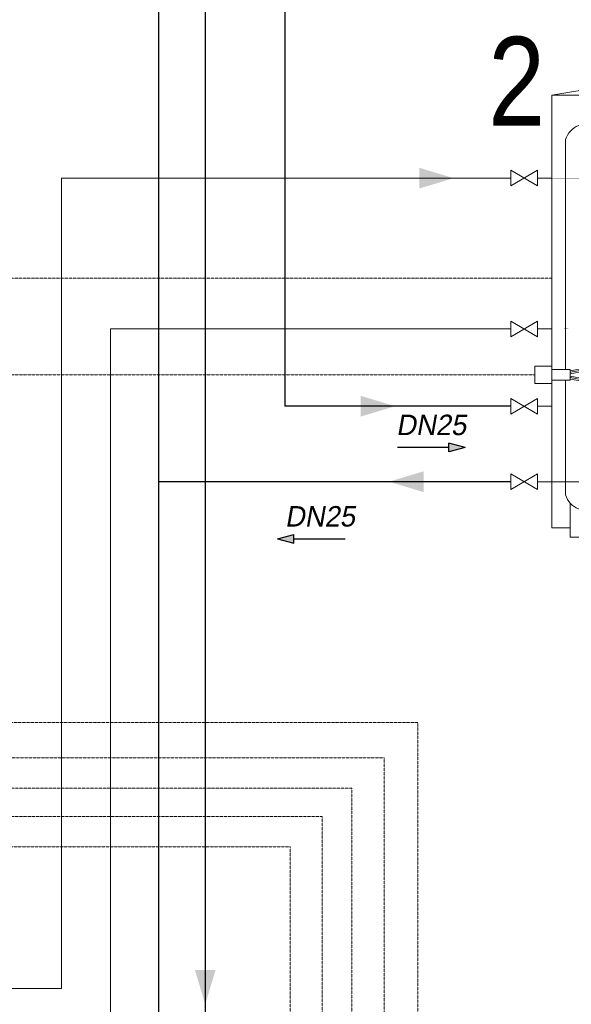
# Model space of a CAD drawing. Header units: millimetres. Extents: x 39871 to 53385, y 51832 to 57813.
# Tile 85 of 88: x 49690 to 50208, y 52792 to 53716. Entities that reach past the tile are written whole.
import ezdxf
from ezdxf.lldxf.tags import DXFTag

# ---------------------------------------------------------------- set-up
doc = ezdxf.new("R2010")
doc.units = ezdxf.units.MM
doc.linetypes.add('ACAD_ISO02W100', pattern=[15, 12, -3])
doc.layers.add('ACQUA CALDA SANITARIA', color=7, linetype='Continuous')
doc.layers.add('SIMBOLI IDRAULICI', color=7, linetype='Continuous')
for name, color, linetype, lineweight in [('COLLEGAMENTI ELETTRICI', 3, 'Continuous', 30), ('MANDATA', 12, 'Continuous', 30), ('RITORNO', 160, 'Continuous', 30)]:
    doc.layers.add(name, color=color, linetype=linetype, lineweight=lineweight)
doc.layers.add('IS_Powrót', color=5, linetype='DASH', lineweight=30, true_color=0x0000ff)
doc.layers.add('IS_Zasilanie', color=1, linetype='SOLID', lineweight=30, true_color=0xff0000)
doc.styles.add('ARIAL', font='ARIALN.TTF')
doc.styles.get("Standard").update_dxf_attribs({"font": 'GOTHIC.TTF'})
tags = doc.linetypes.add('DASH', pattern=[15, 10, -5]).pattern_tags.tags
tags[6:7] = [DXFTag(74, 4), DXFTag(75, 0), DXFTag(340, '0'), DXFTag(46, 0.0), DXFTag(50, 0.0), DXFTag(44, 0.0), DXFTag(45, 0.0)]
tags[4:5] = [DXFTag(74, 4), DXFTag(75, 0), DXFTag(340, '0'), DXFTag(46, 0.0), DXFTag(50, 0.0), DXFTag(44, 0.0), DXFTag(45, 0.0)]
tags = doc.linetypes.add('SOLID', pattern=[10, 10, 0]).pattern_tags.tags
tags[6:7] = [DXFTag(74, 4), DXFTag(75, 0), DXFTag(340, '0'), DXFTag(46, 0.0), DXFTag(50, 0.0), DXFTag(44, 0.0), DXFTag(45, 0.0)]
tags[4:5] = [DXFTag(74, 4), DXFTag(75, 0), DXFTag(340, '0'), DXFTag(46, 0.0), DXFTag(50, 0.0), DXFTag(44, 0.0), DXFTag(45, 0.0)]

# ---------------------------------------------------------------- blocks, each defined once
blk = doc.blocks.new('Rubinetto')
at = {"layer": 'SIMBOLI IDRAULICI', "lineweight": 13}
for p, q in [((-2.587, 0.762), (0, -0.762)), ((0, 0.762), (-2.587, -0.762)), ((-2.587, 0.762), (-2.587, -0.762)), ((0, 0.762), (0, -0.762))]:
    blk.add_line(p, q, dxfattribs=at)
blk = doc.blocks.new('serbatoio')
at = {"layer": 'ACQUA CALDA SANITARIA'}
for p, q in [((29566.5, -6174.7), (29566.5, -6166.7)), ((29566.5, -6166.7), (29622.5, -6166.7)), ((29622.5, -6174.7), (29566.5, -6174.7)), ((29618.5, -6174.7), (29570.5, -6174.7)), ((29570.5, -6174.7), (29570.5, -6226.8)), ((29606.5, -6158.7), (29598.5, -6158.7)), ((29598.5, -6158.7), (29598.5, -6166.7)), ((29606.5, -6166.7), (29606.5, -6158.7)), ((29618.5, -6226.8), (29618.5, -6174.7)), ((29622.5, -6166.7), (29622.5, -6174.7)), ((29570.5, -6226.8), (29618.5, -6226.8)), ((29594.5, -6242.8), (29594.5, -6226.8))]:
    blk.add_line(p, q, dxfattribs=at)
at = {"layer": 'ACQUA CALDA SANITARIA', "lineweight": 13}
for p, q in [((29325.3, -7433.8), (29325.3, -6221.9)), ((29863.8, -6221.9), (29325.3, -6221.9)), ((29557.4, -6221.9), (29557.4, -6242.8)), ((29631.7, -6221.9), (29631.7, -6242.8)), ((29863.8, -6260.8), (29863.8, -6221.9)), ((29557.4, -6242.8), (29580.5, -6242.8)), ((29580.5, -6257.8), (29580.5, -6242.8)), ((29580.5, -6242.8), (29608.5, -6242.8)), ((29608.5, -6257.8), (29580.5, -6257.8)), ((29608.5, -6257.8), (29608.5, -6242.8)), ((29631.7, -6242.8), (29608.5, -6242.8)), ((29884.1, -6260.8), (29792.2, -6260.8)), ((29884.1, -6284.9), (29797.3, -6284.9)), ((29863.8, -7402.3), (29863.8, -6284.9)), ((29873.2, -6284.9), (29873.2, -6260.8)), ((29884.1, -6260.8), (29887.6, -6263.5)), ((29884.1, -6284.9), (29887.6, -6282.2)), ((29887.6, -6263.5), (29887.6, -6282.2)), ((29751.4, -6303.2), (29775.3, -6308.6)), ((29363.7, -6369), (29363.7, -6345.9)), ((29363.7, -6369), (29363.7, -6990.4)), ((29825.4, -6369), (29825.4, -6345.9)), ((29825.4, -6369), (29825.4, -7318.1)), ((29284.8, -6454.1), (29325.3, -6454.1)), ((29284.8, -6876.3), (29325.3, -6876.3)), ((29363.7, -7019.9), (29363.7, -7318.1)), ((29284.8, -7092.8), (29325.3, -7092.8)), ((29284.8, -7304.2), (29325.3, -7304.2)), ((29409.1, -7304.2), (29325.3, -7304.2)), ((29363.7, -7318.1), (29363.7, -7341.2)), ((29825.4, -7318.1), (29825.4, -7341.2)), ((29376.8, -7459.7), (29376.8, -7364.6)), ((29406.5, -7459.7), (29406.5, -7383.6)), ((29751.4, -7384), (29775.3, -7378.6)), ((29884.1, -7402.3), (29797.3, -7402.3)), ((29873.2, -7402.3), (29873.2, -7426.4)), ((29884.1, -7402.3), (29887.6, -7404.9)), ((29887.6, -7423.7), (29887.6, -7404.9)), ((29325.3, -7433.8), (29376.8, -7433.8)), ((29406.5, -7433.8), (29608.5, -7433.8)), ((29608.5, -7433.8), (29863.8, -7433.8)), ((29669.2, -7433.8), (29669.2, -7459.7)), ((29724.8, -7459.7), (29724.8, -7433.8)), ((29884.1, -7426.4), (29792.2, -7426.4)), ((29863.8, -7433.8), (29863.8, -7426.4)), ((29884.1, -7426.4), (29887.6, -7423.7)), ((29376.8, -7459.7), (29406.5, -7459.7)), ((29669.2, -7459.7), (29724.8, -7459.7))]:
    blk.add_line(p, q, dxfattribs=at)
at = {"layer": 'ACQUA CALDA SANITARIA', "lineweight": 20}
for p, q in [((29376.5, -6993.7), (29416.5, -6986.7)), ((29376.5, -7001.7), (29416.5, -6994.7)), ((29376.8, -6997.7), (29416.8, -6990.7)), ((29608.2, -6986.7), (29416.5, -6986.7)), ((29608.2, -6994.7), (29416.5, -6994.7)), ((29608.2, -6990.7), (29416.8, -6990.7)), ((29608.2, -6995.7), (29438.5, -6995.7)), ((29608.2, -6999.7), (29438.5, -6999.7)), ((29608.2, -7003.7), (29438.5, -7003.7)), ((29376.5, -7008.7), (29416.5, -7015.7)), ((29376.5, -7016.7), (29416.5, -7023.7)), ((29376.8, -7012.7), (29416.8, -7019.7)), ((29608.2, -7015.7), (29416.5, -7015.7)), ((29608.2, -7023.7), (29416.5, -7023.7)), ((29608.2, -7019.7), (29416.8, -7019.7)), ((29608.2, -7006.7), (29438.5, -7006.7)), ((29608.2, -7010.7), (29438.5, -7010.7)), ((29608.2, -7014.7), (29438.5, -7014.7)), ((29616.7, -7014.7), (29616.7, -7014.7)), ((29616.7, -7015.7), (29616.7, -7015.7))]:
    blk.add_line(p, q, dxfattribs=at)
at = {"layer": 'ACQUA CALDA SANITARIA', "lineweight": 13, "const_width": 0.06}
for points in [[(29325.3, -6454.1), (29409.2, -6454.1), (29765.2, -6473.2), (29409.1, -6490.4), (29765.2, -6508.2), (29409.1, -6525.4), (29765.2, -6543.3), (29409.1, -6560.5), (29765.2, -6578.3), (29409.1, -6595.5), (29765.2, -6613.4), (29409.1, -6630.6), (29765.2, -6648.4), (29409.1, -6665.6), (29765.2, -6683.5), (29409.1, -6700.6), (29765.2, -6718.5), (29409.1, -6735.7), (29765.2, -6753.5), (29409.1, -6770.7), (29765.2, -6788.6), (29409.1, -6805.8), (29765.2, -6823.6), (29409.1, -6840.8), (29765.2, -6858.7), (29409.1, -6875.9), (29325.3, -6876.3)], [(29325.3, -7092.8), (29409.2, -7092.8), (29765.2, -7111.8), (29409.1, -7129), (29765.2, -7146.8), (29409.1, -7164), (29765.2, -7181.9), (29409.1, -7199.1), (29765.2, -7216.9), (29409.1, -7234.1), (29765.2, -7252), (29409.1, -7269.2), (29765.2, -7287), (29409.1, -7304.2)]]:
    blk.add_lwpolyline(points, dxfattribs=at)
at = {"layer": 'ACQUA CALDA SANITARIA', "lineweight": 20}
for points in [[(29277.5, -7029.5), (29277.5, -6980.8), (29325.3, -6980.8), (29325.3, -7029.5), (29277.5, -7029.5)], [(29376.5, -7019.9), (29325.3, -7019.9), (29325.3, -6990.4), (29376.5, -6990.4)], [(29376.5, -7019.9), (29376.5, -6990.4)]]:
    blk.add_lwpolyline(points, dxfattribs=at)
at = {"layer": 'ACQUA CALDA SANITARIA', "lineweight": 13}
for centre, radius, start, end in [((29594.5, -7603.1), 1407.2, 78.9688, 101.0312), ((29574.9, -6257), 5.73, 280.8389, 351.7704), ((29614.2, -6257), 5.73, 188.2296, 259.1611), ((29594.5, -6711.5), 449.2, 103.3255, 115.7214), ((29594.5, -6711.5), 449.2, 92.368, 103.3255), ((29594.5, -6711.5), 449.2, 69.2144, 87.632), ((29798.1, -6307.3), 46.9, 97.1686, 174.9475), ((29799.6, -6309), 24.2, 95.2409, 178.9789), ((29421.7, -6363.1), 60.5, 111.4646, 163.54), ((29594.5, -6711.5), 449.2, 64.2786, 66.0696), ((29767.3, -6363.1), 60.5, 16.46, 68.5354), ((29421.7, -7324), 60.5, 196.46, 248.5354), ((29767.3, -7324), 60.5, 291.4646, 343.54), ((29594.5, -6975.6), 449.2, 244.2786, 290.7856), ((29798.1, -7379.8), 46.9, 185.0525, 262.8314), ((29799.6, -7378.1), 24.2, 181.0211, 264.7591), ((29594.5, -6975.6), 449.2, 293.9304, 295.7214)]:
    blk.add_arc(centre, radius, start, end, dxfattribs=at)
at = {"layer": 'ACQUA CALDA SANITARIA', "lineweight": 20}
for centre, radius, start, end in [((29438.5, -7005.2), 9.5, 90, 270), ((29438.5, -7005.2), 5.5, 90, 270), ((29438.5, -7005.2), 1.5, 90, 270), ((29608.2, -6995.2), 8.5, 270, 90), ((29608.2, -6995.2), 4.5, 270, 90), ((29608.2, -6995.2), 0.5, 270, 90), ((29608.2, -7015.2), 8.5, 270, 90), ((29608.2, -7015.2), 4.5, 270, 90), ((29608.2, -7015.2), 0.5, 270, 90)]:
    blk.add_arc(centre, radius, start, end, dxfattribs=at)
at = {"layer": 'ACQUA CALDA SANITARIA', "lineweight": 13, "xscale": 28.8, "yscale": 28.8, "zscale": 28.8}
for p in [(29284.8, -6454.1), (29284.8, -6876.3), (29284.8, -7092.8), (29284.8, -7304.2)]:
    blk.add_blockref('Rubinetto', p, dxfattribs=at)
blk = doc.blocks.new('A$C78C94660')
h = blk.add_hatch(color=256)
h.dxf.hatch_style = 1
h.paths.add_polyline_path([(0, -1.29), (0, 1.29), (-4.83, 0)])
for p, q in [((-4.83, 0), (0, 1.29)), ((-4.83, 0), (0, -1.29)), ((0, 1.29), (0, -1.29)), ((0, 0), (15, 0))]:
    blk.add_line(p, q)

msp = doc.modelspace()

# ---------------------------------------------------------------- linework, layer by layer
at = {"layer": 'COLLEGAMENTI ELETTRICI', "linetype": 'ACAD_ISO02W100', "lineweight": 13, "ltscale": 0.02}
for p, q in [((50189.74, 53473.61), (49311.1, 53473.61)), ((50173.72, 53382.92), (49311.1, 53382.92)), ((49503.77, 53056.75), (50064.04, 53056.75)), ((50064.04, 53056.75), (50064.04, 52734.96)), ((49470.95, 53023.31), (50032.24, 53023.31)), ((50032.24, 53023.31), (50032.24, 52708.47)), ((49437.71, 52994.84), (50002.12, 52994.84)), ((50002.12, 52994.84), (50002.12, 52666.81)), ((49405.42, 52968.28), (49974.22, 52968.28)), ((49974.22, 52968.28), (49974.22, 52634.11)), ((49372.19, 52939.8), (49944.1, 52939.8)), ((49944.1, 52939.8), (49944.1, 52493.38))]:
    msp.add_line(p, q, dxfattribs=at)
at = {"layer": 'IS_Powrót', "ltscale": 3}
msp.add_line((50151.21, 53282.68), (49820.52, 53282.68), dxfattribs=at)
msp.add_lwpolyline([(49418.4, 53788.01), (49820.52, 53788.01), (49820.52, 52455.95)], dxfattribs=at)
msp.add_solid([(50069.27, 53292.41), (50069.27, 53272.91), (50036.92, 53282.68)], dxfattribs=at)
at = {"layer": 'IS_Zasilanie', "ltscale": 3}
for p, q in [((49939.14, 54381.68), (49939.14, 53353.55)), ((49864.41, 54361.21), (49864.41, 52559.98)), ((50151.21, 53353.55), (49939.14, 53353.55))]:
    msp.add_line(p, q, dxfattribs=at)
for points in [[(50010.26, 53363.27), (50010.26, 53343.77), (50042.62, 53353.54)], [(49854.66, 52824.4), (49874.16, 52824.4), (49864.39, 52792.05)]]:
    msp.add_solid(points, dxfattribs=at)
at = {"layer": 'MANDATA', "lineweight": 13}
for p, q in [((49729.44, 53567.61), (50151.21, 53567.61)), ((49729.44, 52807), (49729.44, 53567.61)), ((49456.19, 52807), (49729.44, 52807))]:
    msp.add_line(p, q, dxfattribs=at)
msp.add_solid([(50065.23, 53557.87), (50065.23, 53577.37), (50097.58, 53567.61)], dxfattribs=at)
at = {"layer": 'RITORNO', "lineweight": 13}
for p, q in [((50151.21, 53426.1), (49775.34, 53426.1)), ((49775.34, 53426.1), (49775.34, 52416.65))]:
    msp.add_line(p, q, dxfattribs=at)

# ---------------------------------------------------------------- block references
at = {"lineweight": 13, "xscale": 0.3351766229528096, "yscale": 0.3351766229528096, "zscale": 0.3351766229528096}
msp.add_blockref('serbatoio', (40360.6, 55730.88), dxfattribs=at)
at = {"color": 6, "yscale": 3.2, "zscale": 3.2, "rotation": 180}
for p, xscale in [((50092.87, 53314.85), 3.2), ((49947.57, 53229.01), -3.2)]:
    msp.add_blockref('A$C78C94660', p, dxfattribs=dict(at, xscale=xscale))

# ---------------------------------------------------------------- texts
at = {"color": 3, "style": 'ARIAL'}
msp.add_text('2', height=83.57, dxfattribs=at).set_placement((50130.09, 53616.75))
at = {"oblique": 10}
for p in [(50043.61, 53326.39), (49939.24, 53240.55)]:
    msp.add_text('DN25', height=19.2, dxfattribs=at).set_placement(p)

doc.saveas('drawing.dxf')
